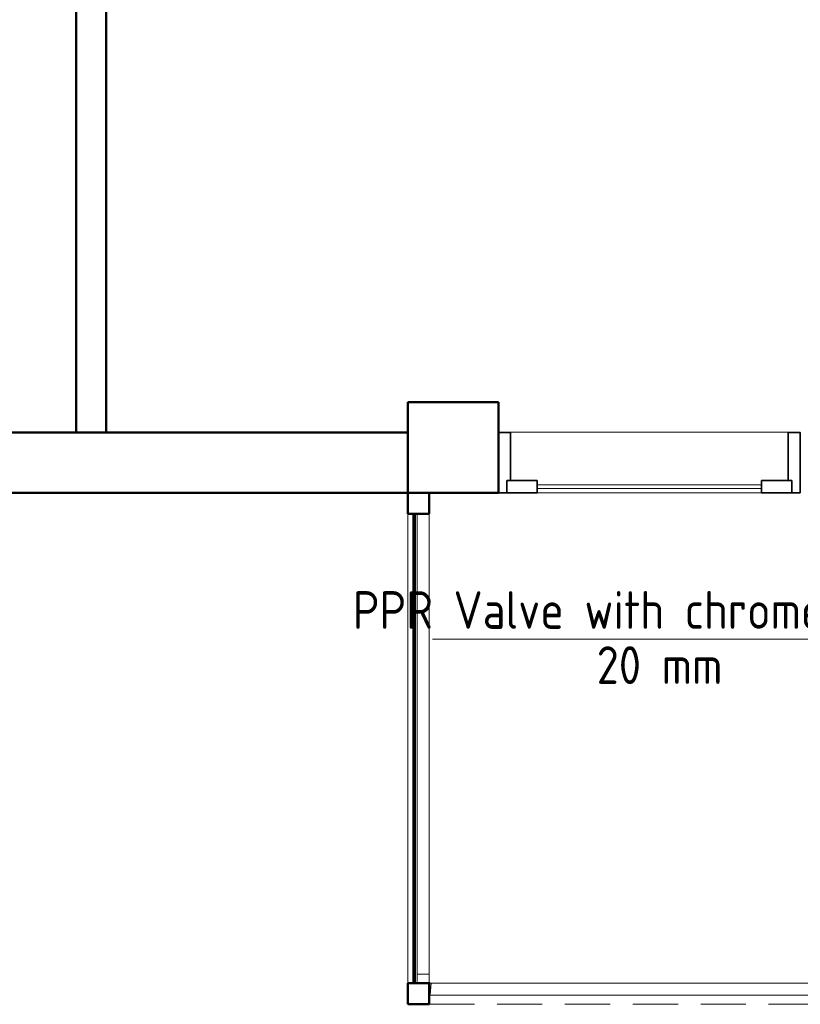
# Model space of a CAD drawing. Header units: millimetres. Extents: x -7237 to 20224, y 4737 to 43478.
# Tile 46 of 88: x 12834 to 15420, y 33779 to 37044. Entities that reach past the tile are written whole.
import ezdxf

# ---------------------------------------------------------------- set-up
doc = ezdxf.new("R2010")
doc.units = ezdxf.units.MM
doc.linetypes.add('ADSK_Штриховая_ш3 п1_5', pattern=[225, 150, -75])
for name, color, linetype, lineweight in [('A-COLS-____-MCUT', 52, 'Continuous', 50), ('A-COLS-____-OTLN', 52, 'Continuous', 20), ('A-DETL-____-MBND', 5, 'ADSK_Штриховая_ш3 п1_5', 20), ('A-DOOR-____-MCUT', 31, 'Continuous', 35), ('A-DOOR-____-OTLN', 31, 'Continuous', 20), ('A-GENM-____-MCUT', 13, 'Continuous', 50), ('A-GENM-____-OTLN', 13, 'Continuous', 20), ('A-PART-____-OTLN', 2, 'Continuous', 20), ('A-WALL-____-MCUT', 113, 'Continuous', 50), ('A-WALL-____-OTLN', 113, 'Continuous', 20), ('P-PIPE-____-IDEN', 2, 'Continuous', 20), ('Ограждение', 7, 'Continuous', 20)]:
    doc.layers.add(name, color=color, linetype=linetype, lineweight=lineweight)
doc.styles.add('GOST Common_1', font='GOST_Common.ttf', dxfattribs={"width": 0.9, "height": 125})

# ---------------------------------------------------------------- blocks, each defined once
blk = doc.blocks.new('Прямая форма - 83 new-609445-В_Этаж 02_Водопровод')
at = {"layer": 'A-WALL-____-MCUT', "color": 53}
for p, q in [((1500, 50), (0, 50)), ((0, 50), (0, -50)), ((1500, -50), (1500, 50)), ((0, -50), (1500, -50))]:
    blk.add_line(p, q, dxfattribs=at)
blk = doc.blocks.new('Прямая форма - SW - 010-609446-В_Этаж 02_Водопровод')
blk.add_blockref('Прямая форма - 83 new-609445-В_Этаж 02_Водопровод', (0, 0))
blk = doc.blocks.new('Прямая форма - 83 new-609559-В_Этаж 02_Водопровод')
at = {"layer": 'A-COLS-____-MCUT', "color": 53}
for p, q in [((35, 35), (-35, 35)), ((-35, 35), (-35, -35)), ((35, -35), (35, 35)), ((-35, -35), (35, -35))]:
    blk.add_line(p, q, dxfattribs=at)
blk = doc.blocks.new('Прямая форма - CRE - 003-609560-В_Этаж 02_Водопровод')
blk.add_blockref('Прямая форма - 83 new-609559-В_Этаж 02_Водопровод', (0, 0))
blk = doc.blocks.new('Прямая форма - 83 new-609639-В_Этаж 02_Водопровод')
at = {"layer": 'Ограждение', "color": 253}
for p, q in [((70, -1596.4), (30, -1596.4)), ((30, -1596.4), (30, -1622.8)), ((70, -1620.1), (70, -1596.4)), ((30, -1622.8), (30.5, -1626.4)), ((70.3, -1622.7), (70, -1620.1)), ((70.8, -1623.9), (70.3, -1622.7)), ((71.6, -1624.9), (70.8, -1623.9)), ((72.6, -1625.6), (71.6, -1624.9)), ((73.8, -1626.1), (72.6, -1625.6)), ((76.3, -1626.4), (73.7, -1666.4)), ((76.3, -1626.4), (73.8, -1626.1)), ((73.7, -1666.4), (70, -1666))]:
    blk.add_line(p, q, dxfattribs=at)
blk = doc.blocks.new('Прямая форма - Steel - Structural-609640-В_Этаж 02_Водопровод')
blk.add_blockref('Прямая форма - 83 new-609639-В_Этаж 02_Водопровод', (0, 0))
blk = doc.blocks.new('Прямая форма - 83 new-609641-В_Этаж 02_Водопровод')
at = {"layer": 'Ограждение', "color": 253}
for p, q in [((73.7, -1666.4), (76.3, -1626.4)), ((76.3, -1626.4), (3600, -1626.4)), ((73.7, -1666.4), (3600, -1666.4))]:
    blk.add_line(p, q, dxfattribs=at)
blk = doc.blocks.new('Прямая форма - Steel - Structural-609642-В_Этаж 02_Водопровод')
blk.add_blockref('Прямая форма - 83 new-609641-В_Этаж 02_Водопровод', (0, 0))
blk = doc.blocks.new('Прямая форма - 83 new-609645-В_Этаж 02_Водопровод')
at = {"layer": 'Ограждение', "color": 253}
blk.add_line((73.7, -1666.4), (70, -1666.4), dxfattribs=at)
blk = doc.blocks.new('Прямая форма - Steel - Structural-609646-В_Этаж 02_Водопровод')
blk.add_blockref('Прямая форма - 83 new-609645-В_Этаж 02_Водопровод', (0, 0))
blk = doc.blocks.new('Прямая форма - 83 new-609651-В_Этаж 02_Водопровод')
at = {"layer": 'Ограждение', "color": 253}
for p, q in [((30, -1596.4), (30, -70)), ((70, -1596.4), (70, -70)), ((70, -1596.4), (30, -1596.4))]:
    blk.add_line(p, q, dxfattribs=at)
blk = doc.blocks.new('Прямая форма - Steel - Structural-609652-В_Этаж 02_Водопровод')
blk.add_blockref('Прямая форма - 83 new-609651-В_Этаж 02_Водопровод', (0, 0))
blk = doc.blocks.new('Прямая форма - RAILING - 009-609695-В_Этаж 02_Водопровод')
for name in ['Прямая форма - Steel - Structural-609652-В_Этаж 02_Водопровод', 'Прямая форма - Steel - Structural-609640-В_Этаж 02_Водопровод', 'Прямая форма - Steel - Structural-609642-В_Этаж 02_Водопровод', 'Прямая форма - Steel - Structural-609646-В_Этаж 02_Водопровод']:
    blk.add_blockref(name, (0, 0))
blk = doc.blocks.new('Family - 83 new-609749-В_Этаж 02_Водопровод')
at = {"layer": 'A-PART-____-OTLN', "color": 253}
for p, q in [((70, -1596.4), (30, -1596.4)), ((30, -1596.4), (30, -1622.8)), ((70, -1620.1), (70, -1596.4)), ((30, -1622.8), (30.5, -1626.4)), ((70.3, -1622.7), (70, -1620.1)), ((70.8, -1623.9), (70.3, -1622.7)), ((71.6, -1624.9), (70.8, -1623.9)), ((72.6, -1625.6), (71.6, -1624.9)), ((73.8, -1626.1), (72.6, -1625.6)), ((76.3, -1626.4), (73.7, -1666.4)), ((76.3, -1626.4), (73.8, -1626.1)), ((73.7, -1666.4), (70, -1666))]:
    blk.add_line(p, q, dxfattribs=at)
blk = doc.blocks.new('Family - Steel - Structural-609750-В_Этаж 02_Водопровод')
blk.add_blockref('Family - 83 new-609749-В_Этаж 02_Водопровод', (0, 0))
blk = doc.blocks.new('Family - 83 new-609752-В_Этаж 02_Водопровод')
at = {"layer": 'A-PART-____-OTLN', "color": 253}
for p, q in [((73.7, -1666.4), (76.3, -1626.4)), ((76.3, -1626.4), (3600, -1626.4)), ((73.7, -1666.4), (3600, -1666.4))]:
    blk.add_line(p, q, dxfattribs=at)
blk = doc.blocks.new('Family - Steel - Structural-609753-В_Этаж 02_Водопровод')
blk.add_blockref('Family - 83 new-609752-В_Этаж 02_Водопровод', (0, 0))
blk = doc.blocks.new('Family - 83 new-609758-В_Этаж 02_Водопровод')
at = {"layer": 'A-PART-____-OTLN', "color": 253}
blk.add_line((73.7, -1666.4), (70, -1666.4), dxfattribs=at)
blk = doc.blocks.new('Family - Steel - Structural-609759-В_Этаж 02_Водопровод')
blk.add_blockref('Family - 83 new-609758-В_Этаж 02_Водопровод', (0, 0))
blk = doc.blocks.new('Family - 83 new-609767-В_Этаж 02_Водопровод')
at = {"layer": 'A-PART-____-OTLN', "color": 253}
for p, q in [((30, -1596.4), (30, -70)), ((70, -1596.4), (70, -70)), ((70, -1596.4), (30, -1596.4))]:
    blk.add_line(p, q, dxfattribs=at)
blk = doc.blocks.new('Family - Steel - Structural-609768-В_Этаж 02_Водопровод')
blk.add_blockref('Family - 83 new-609767-В_Этаж 02_Водопровод', (0, 0))
blk = doc.blocks.new('Прямая форма - 83 new-609878-В_Этаж 02_Водопровод')
at = {"layer": 'A-DOOR-____-MCUT', "color": 9}
for p, q in [((28, 0), (0, 0)), ((0, 0), (0, -200)), ((28, -40), (28, 0)), ((28, 0), (28, -40)), ((128, 0), (28, 0)), ((128, -40), (128, 0)), ((972, 0), (872, 0)), ((872, 0), (872, -40)), ((972, -40), (972, 0)), ((1000, 0), (972, 0)), ((972, 0), (972, -40)), ((1000, -200), (1000, 0)), ((40, -40), (28, -40)), ((28, -40), (128, -40)), ((40, -200), (40, -40)), ((872, -40), (972, -40)), ((972, -40), (960, -40)), ((960, -40), (960, -200)), ((0, -200), (40, -200)), ((960, -200), (1000, -200))]:
    blk.add_line(p, q, dxfattribs=at)
at = {"layer": 'A-DOOR-____-OTLN', "color": 253}
for p, q in [((872, -14), (128, -14)), ((128, -26), (872, -26))]:
    blk.add_line(p, q, dxfattribs=at)
blk = doc.blocks.new('Прямая форма - DOO - 012-609879-В_Этаж 02_Водопровод')
blk.add_blockref('Прямая форма - 83 new-609878-В_Этаж 02_Водопровод', (0, 0))
blk = doc.blocks.new('Прямая форма - 83 new-610255-В_Этаж 02_Водопровод')
at = {"layer": 'A-GENM-____-OTLN', "lineweight": 9}
blk.add_line((-70, 1556.4), (-70, 0), dxfattribs=at)
blk = doc.blocks.new('Прямая форма - SLA - 049-610256-В_Этаж 02_Водопровод')
blk.add_blockref('Прямая форма - 83 new-610255-В_Этаж 02_Водопровод', (0, 0))
blk = doc.blocks.new('Прямая форма - 83 new-610268-В_Этаж 02_Водопровод')
at = {"layer": 'A-DETL-____-MBND', "color": 253}
blk.add_line((7270, 0), (10800, 0), dxfattribs=at)
blk = doc.blocks.new('Прямая форма - SLA - 011-610269-В_Этаж 02_Водопровод')
blk.add_blockref('Прямая форма - 83 new-610268-В_Этаж 02_Водопровод', (0, 0))
blk = doc.blocks.new('Прямая форма - 83 new-610279-В_Этаж 02_Водопровод')
at = {"layer": 'A-COLS-____-MCUT', "color": 53}
for p, q in [((35, 35), (-35, 35)), ((-35, 35), (-35, -35)), ((35, -35), (35, 35)), ((-35, -35), (35, -35))]:
    blk.add_line(p, q, dxfattribs=at)
blk = doc.blocks.new('Прямая форма - CRE - 003-610280-В_Этаж 02_Водопровод')
blk.add_blockref('Прямая форма - 83 new-610279-В_Этаж 02_Водопровод', (0, 0))
blk = doc.blocks.new('Прямая форма - 83 new-610507-В_Этаж 02_Водопровод')
at = {"layer": 'A-COLS-____-MCUT', "color": 53}
for p, q in [((150, 150), (-150, 150)), ((-150, 150), (-150, -150)), ((150, -150), (150, 150)), ((-150, -150), (150, -150))]:
    blk.add_line(p, q, dxfattribs=at)
blk = doc.blocks.new('Прямая форма - CRE - 002-610508-В_Этаж 02_Водопровод')
blk.add_blockref('Прямая форма - 83 new-610507-В_Этаж 02_Водопровод', (0, 0))
blk = doc.blocks.new('Прямая форма - 83 new-610885-В_Этаж 02_Водопровод')
at = {"layer": 'A-WALL-____-MCUT', "color": 53}
for p, q in [((5700, 0), (3600, 0)), ((3600, 0), (3600, -200)), ((3600, -200), (5700, -200))]:
    blk.add_line(p, q, dxfattribs=at)
blk = doc.blocks.new('Прямая форма - SW - 007-610886-В_Этаж 02_Водопровод')
blk.add_blockref('Прямая форма - 83 new-610885-В_Этаж 02_Водопровод', (0, 0))
blk = doc.blocks.new('Family - DOO - 012-610890-В_Этаж 02_Водопровод')
at = {"layer": 'A-GENM-____-MCUT', "lineweight": 9}
for p, q in [((500, 1), (-500, 1)), ((-500, 1), (-500, -201)), ((500, -201), (500, 1)), ((-500, -201), (500, -201))]:
    blk.add_line(p, q, dxfattribs=at)
blk = doc.blocks.new('Прямая форма - 83 new-610904-В_Этаж 02_Водопровод')
at = {"layer": 'A-WALL-____-MCUT', "color": 53}
for p, q in [((1556.4, 2.5), (0, 2.5)), ((0, 2.5), (0, -2.5)), ((1556.4, -2.5), (1556.4, 2.5)), ((0, -2.5), (1556.4, -2.5))]:
    blk.add_line(p, q, dxfattribs=at)
blk = doc.blocks.new('Прямая форма - SW - 011-610905-В_Этаж 02_Водопровод')
blk.add_blockref('Прямая форма - 83 new-610904-В_Этаж 02_Водопровод', (0, 0))
blk = doc.blocks.new('83 new_ifc_RVT-1-В_Этаж 02_Водопровод')
at = {"layer": 'A-COLS-____-OTLN', "color": 253, "lineweight": 20}
blk.add_blockref('Прямая форма - CRE - 002-610508-В_Этаж 02_Водопровод', (26760.3, 35625.8), dxfattribs=at)
at = {"layer": 'A-COLS-____-OTLN', "color": 253, "lineweight": 20, "rotation": 270}
for name, p in [('Прямая форма - CRE - 003-610280-В_Этаж 02_Водопровод', (26645.3, 35440.8)), ('Прямая форма - CRE - 003-609560-В_Этаж 02_Водопровод', (26645.3, 33814.4))]:
    blk.add_blockref(name, p, dxfattribs=at)
at = {"layer": 'A-DOOR-____-OTLN', "color": 253, "lineweight": 20, "rotation": 180}
blk.add_blockref('Прямая форма - DOO - 012-609879-В_Этаж 02_Водопровод', (27910.3, 35475.8), dxfattribs=at)
at = {"layer": 'A-GENM-____-OTLN', "color": 253, "lineweight": 20}
for name, p in [('Прямая форма - SLA - 011-610269-В_Этаж 02_Водопровод', (19410.3, 33779.4)), ('Прямая форма - SLA - 049-610256-В_Этаж 02_Водопровод', (26680.3, 33849.4))]:
    blk.add_blockref(name, p, dxfattribs=at)
at = {"layer": 'A-GENM-____-OTLN', "color": 253, "lineweight": 20, "rotation": 180}
blk.add_blockref('Family - DOO - 012-610890-В_Этаж 02_Водопровод', (27410.3, 35475.8), dxfattribs=at)
at = {"layer": 'A-PART-____-OTLN', "color": 253, "lineweight": 20}
for name in ['Family - Steel - Structural-609768-В_Этаж 02_Водопровод', 'Family - Steel - Structural-609750-В_Этаж 02_Водопровод', 'Family - Steel - Structural-609753-В_Этаж 02_Водопровод', 'Family - Steel - Structural-609759-В_Этаж 02_Водопровод']:
    blk.add_blockref(name, (26610.3, 35475.8), dxfattribs=at)
at = {"layer": 'A-WALL-____-OTLN', "color": 253, "lineweight": 20}
for name, p, rotation in [('Прямая форма - SW - 010-609446-В_Этаж 02_Водопровод', (25560.3, 37175.8), 270), ('Прямая форма - SW - 007-610886-В_Этаж 02_Водопровод', (30210.3, 35475.8), 180), ('Прямая форма - SW - 011-610905-В_Этаж 02_Водопровод', (26630.6, 35405.8), 270)]:
    blk.add_blockref(name, p, dxfattribs=dict(at, rotation=rotation))
at = {"layer": 'Ограждение', "color": 253, "lineweight": 20}
blk.add_blockref('Прямая форма - RAILING - 009-609695-В_Этаж 02_Водопровод', (26610.3, 35475.8), dxfattribs=at)
blk = doc.blocks.new('ADSK_M_Арматура трубопроводов - ADSK_Наименование_Диаметр условный_30-1610245-В_Этаж 02_Водопровод')
at = {"layer": 'P-PIPE-____-IDEN'}
blk.add_line((-15, 0), (15, 0), dxfattribs=at)

msp = doc.modelspace()

# ---------------------------------------------------------------- block references
at = {"lineweight": 9}
msp.add_blockref('83 new_ifc_RVT-1-В_Этаж 02_Водопровод', (-12490.1, 0), dxfattribs=at)
at = {"layer": 'P-PIPE-____-IDEN', "xscale": 49.99999999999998, "yscale": 49.99999999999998, "zscale": 49.99999999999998}
msp.add_blockref('ADSK_M_Арматура трубопроводов - ADSK_Наименование_Диаметр условный_30-1610245-В_Этаж 02_Водопровод', (14951.7, 34990.4), dxfattribs=at)

# ---------------------------------------------------------------- texts
at = {"layer": 'P-PIPE-____-IDEN', "lineweight": 9, "char_height": 125, "attachment_point": 1, "style": 'GOST Common_1'}
for s, insert, width in [('PPR Valve with chrome handle', (13937.4, 35149.3), 2445.949), ('20 mm', (14745.6, 34966.5), 487.025)]:
    msp.add_mtext(s, dxfattribs=dict(at, insert=insert, width=width))

doc.saveas('drawing.dxf')
